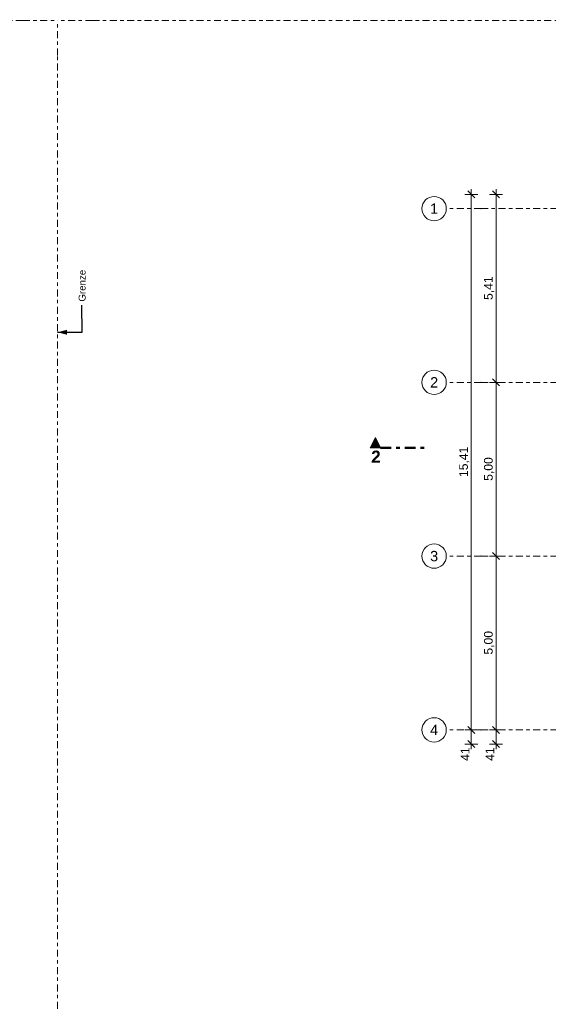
# Model space of a CAD drawing. Header units: metres. Extents: x -167 to 233, y -155 to 122.
# Tile 5 of 96: x 1 to 16, y 21 to 49. Entities that reach past the tile are written whole.
import ezdxf
from ezdxf.enums import TextEntityAlignment as Align

# ---------------------------------------------------------------- set-up
doc = ezdxf.new("R2010")
doc.units = ezdxf.units.M
doc.header["$MEASUREMENT"] = 0
doc.linetypes.add('Raster', pattern=[0.4, 0.2, -0.1, 0, -0.1])
doc.linetypes.add('Schnittlinie', pattern=[0.6, 0.3, -0.15, 0, -0.15])
for name, color, linetype in [('60 Grenzen', 7, 'Continuous'), ('90 Achsraster', 7, 'Continuous'), ('90 Allgemein Beschriftung', 7, 'Continuous'), ('94 Genehmigungsplanung Bemaßung', 7, 'Continuous'), ('98 Schnitt Marker', 7, 'Continuous')]:
    doc.layers.add(name, color=color, linetype=linetype)
doc.styles.add('ERSTELLTER_STIL_1', font='arial.ttf')
doc.styles.add('ERSTELLTER_STIL_2', font='arial.ttf')
doc.styles.add('ERSTELLTER_STIL_3', font='ARIALUNI.ttf')
doc.dimstyles.new('ERSTELLTER_STIL__2', dxfattribs={"dimtxt": 0.25, "dimasz": 0.19, "dimexe": 0.18, "dimexo": 0.1, "dimgap": 0, "dimtad": 1, "dimzin": 0, "dimdsep": 46, "dimtxsty": 'ERSTELLTER_STIL_2', "dimblk": 'ARROWHEAD_6', "dimblk1": 'ARROWHEAD_6', "dimblk2": 'ARROWHEAD_6', "dimcen": 0.09, "dimclrd": 7, "dimclre": 7, "dimclrt": 7, "dimazin": 0, "dimtfac": 1, "dimtdec": 4, "dimtmove": 0, "dimatfit": 3, "dimfxl": 1, "dimtolj": 1, "dimtzin": 0, "dimarcsym": 0})
doc.dimstyles.new('ERSTELLTER_STIL__3', dxfattribs={"dimtxt": 0.18, "dimasz": 0.2736, "dimexe": 0.18, "dimexo": 0.0625, "dimgap": 0, "dimtad": 0, "dimtih": 1, "dimtoh": 1, "dimdec": 4, "dimzin": 0, "dimdsep": 46, "dimcen": 0.09, "dimadec": 0, "dimazin": 0, "dimtfac": 1, "dimtdec": 4, "dimtmove": 0, "dimatfit": 3, "dimldrblk": 'ARROWHEAD_5', "dimfxl": 1, "dimtolj": 1, "dimtzin": 0, "dimarcsym": 0})

# ---------------------------------------------------------------- blocks, each defined once
blk = doc.blocks.new('Standard-Rastermarker_3')
at = {"layer": '60 Grenzen', "color": 7, "linetype": 'Raster', "lineweight": 13}
for p, q in [((1, 0), (34.933, 0)), ((34.933, 0), (35.933, 0))]:
    blk.add_line(p, q, dxfattribs=at)
blk = doc.blocks.new('Standard-Rastermarker_4')
at = {"layer": '60 Grenzen', "color": 8, "linetype": 'Raster', "lineweight": 18}
for p, q in [((1, 0), (0, 0)), ((1, 0), (19.029, 0)), ((19.029, 0), (20.029, 0))]:
    blk.add_line(p, q, dxfattribs=at)
blk = doc.blocks.new('Standard-Rastermarker_139')
at = {"layer": '90 Achsraster', "color": 14, "linetype": 'Raster', "lineweight": 18, "true_color": 0xa80000}
for q in [(0, 0), (45.443, 0)]:
    blk.add_line((1, 0), q, dxfattribs=at)
at = {"layer": '90 Achsraster', "color": 14, "linetype": 'Continuous', "lineweight": 18, "true_color": 0xa80000, "flags": 128}
blk.add_lwpolyline([(0, 0, 1), (-0.7, 0, 1)], format="xyb", close=True, dxfattribs=at)
at = {"layer": '90 Achsraster', "color": 14, "linetype": 'Raster', "lineweight": 18, "true_color": 0xa80000}
blk.add_point((1, 0), dxfattribs=at)
blk.add_point((1, 0), dxfattribs=at)
at = {"layer": '90 Achsraster', "color": 14, "lineweight": 18, "true_color": 0xa80000, "style": 'ERSTELLTER_STIL_1'}
for tag, p in [('AC_MarkerText_1_0', (-0.35, 0.15)), ('AC_MarkerText_1_1', (46.793, 0.15))]:
    blk.add_attdef(tag, text='', height=0.3, dxfattribs=at).set_placement(p, align=Align.TOP_CENTER)
blk = doc.blocks.new('*D194', base_point=(27236.132, 33357.279))
at = {"layer": '94 Genehmigungsplanung Bemaßung', "color": 7, "linetype": 'Continuous', "lineweight": 13}
for p, q in [((14.141, 28.69), (14.341, 28.49)), ((14.429, 28.59), (14.054, 28.59)), ((14.241, 28.18), (14.241, 28.59)), ((14.429, 28.18), (14.054, 28.18)), ((14.141, 28.28), (14.341, 28.08)), ((14.241, 28.03), (14.241, 28.18))]:
    blk.add_line(p, q, dxfattribs=at)
at = {"layer": '94 Genehmigungsplanung Bemaßung', "color": 7, "lineweight": 13, "insert": (14.191, 27.698), "char_height": 0.25, "attachment_point": 7, "rotation": 90, "style": 'ERSTELLTER_STIL_2'}
blk.add_mtext('\\A1;{\\pql;\\fArial|b0|i0|c0|p0;\\W1.000000;41}', dxfattribs=at)
blk = doc.blocks.new('ARROWHEAD_6')
at = {"color": 0, "linetype": 'Continuous', "lineweight": 0}
for p, q in [((0, 0), (-1, 0)), ((-0.5, -0.5), (0.5, 0.5))]:
    blk.add_line(p, q, dxfattribs=at)
blk = doc.blocks.new('*D195', base_point=(27236.132, 33357.279))
at = {"layer": '94 Genehmigungsplanung Bemaßung', "color": 7, "linetype": 'Continuous', "lineweight": 13}
for p, q in [((14.429, 44), (14.054, 44)), ((14.341, 43.9), (14.141, 44.1)), ((14.241, 44), (14.241, 44.15)), ((14.241, 28.59), (14.241, 44)), ((14.141, 28.69), (14.341, 28.49)), ((14.429, 28.59), (14.054, 28.59))]:
    blk.add_line(p, q, dxfattribs=at)
at = {"layer": '94 Genehmigungsplanung Bemaßung', "color": 7, "lineweight": 13, "insert": (14.191, 35.866), "char_height": 0.25, "attachment_point": 7, "rotation": 90, "style": 'ERSTELLTER_STIL_2'}
blk.add_mtext('\\A1;{\\pql;\\fArial|b0|i0|c0|p0;\\W1.000000;15,41}', dxfattribs=at)
blk = doc.blocks.new('*D196', base_point=(27236.132, 33357.279))
at = {"layer": '94 Genehmigungsplanung Bemaßung', "color": 7, "linetype": 'Continuous', "lineweight": 13}
for p, q in [((14.855, 28.69), (15.055, 28.49)), ((15.142, 28.59), (14.767, 28.59)), ((14.955, 28.18), (14.955, 28.59)), ((15.142, 28.18), (14.767, 28.18)), ((14.855, 28.28), (15.055, 28.08)), ((14.955, 28.03), (14.955, 28.18))]:
    blk.add_line(p, q, dxfattribs=at)
at = {"layer": '94 Genehmigungsplanung Bemaßung', "color": 7, "lineweight": 13, "insert": (14.905, 27.698), "char_height": 0.25, "attachment_point": 7, "rotation": 90, "style": 'ERSTELLTER_STIL_2'}
blk.add_mtext('\\A1;{\\pql;\\fArial|b0|i0|c0|p0;\\W1.000000;41}', dxfattribs=at)
blk = doc.blocks.new('*D197', base_point=(27236.132, 33357.279))
at = {"layer": '94 Genehmigungsplanung Bemaßung', "color": 7, "linetype": 'Continuous', "lineweight": 13}
for p, q in [((15.142, 33.59), (14.767, 33.59)), ((14.855, 33.69), (15.055, 33.49)), ((14.955, 28.59), (14.955, 33.59)), ((14.855, 28.69), (15.055, 28.49)), ((15.142, 28.59), (14.767, 28.59))]:
    blk.add_line(p, q, dxfattribs=at)
at = {"layer": '94 Genehmigungsplanung Bemaßung', "color": 7, "lineweight": 13, "insert": (14.905, 30.756), "char_height": 0.25, "attachment_point": 7, "rotation": 90, "style": 'ERSTELLTER_STIL_2'}
blk.add_mtext('\\A1;{\\pql;\\fArial|b0|i0|c0|p0;\\W1.000000;5,00}', dxfattribs=at)
blk = doc.blocks.new('*D198', base_point=(27236.132, 33357.279))
at = {"layer": '94 Genehmigungsplanung Bemaßung', "color": 7, "linetype": 'Continuous', "lineweight": 13}
for p, q in [((15.142, 38.59), (14.767, 38.59)), ((14.855, 38.69), (15.055, 38.49)), ((14.955, 33.59), (14.955, 38.59)), ((15.142, 33.59), (14.767, 33.59)), ((14.855, 33.69), (15.055, 33.49))]:
    blk.add_line(p, q, dxfattribs=at)
at = {"layer": '94 Genehmigungsplanung Bemaßung', "color": 7, "lineweight": 13, "insert": (14.905, 35.756), "char_height": 0.25, "attachment_point": 7, "rotation": 90, "style": 'ERSTELLTER_STIL_2'}
blk.add_mtext('\\A1;{\\pql;\\fArial|b0|i0|c0|p0;\\W1.000000;5,00}', dxfattribs=at)
blk = doc.blocks.new('*D199', base_point=(27236.132, 33357.279))
at = {"layer": '94 Genehmigungsplanung Bemaßung', "color": 7, "linetype": 'Continuous', "lineweight": 13}
for p, q in [((15.142, 44), (14.767, 44)), ((15.055, 43.9), (14.855, 44.1)), ((14.955, 44), (14.955, 44.15)), ((14.955, 38.59), (14.955, 44)), ((15.142, 38.59), (14.767, 38.59)), ((14.855, 38.69), (15.055, 38.49))]:
    blk.add_line(p, q, dxfattribs=at)
at = {"layer": '94 Genehmigungsplanung Bemaßung', "color": 7, "lineweight": 13, "insert": (14.905, 40.961), "char_height": 0.25, "attachment_point": 7, "rotation": 90, "style": 'ERSTELLTER_STIL_2'}
blk.add_mtext('\\A1;{\\pql;\\fArial|b0|i0|c0|p0;\\W1.000000;5,41}', dxfattribs=at)
blk = doc.blocks.new('ARROWHEAD_5')
at = {"linetype": 'Continuous', "lineweight": 0}
blk.add_hatch(color=0, dxfattribs=at).paths.add_polyline_path([(-1, 0.2679), (0, 0), (-1, -0.2679)])
at = {"color": 0, "linetype": 'Continuous', "lineweight": 0}
blk.add_line((0, 0), (-1, 0), dxfattribs=at)
blk = doc.blocks.new('Standard-Rastermarker_151')
at = {"layer": '60 Grenzen', "color": 7, "linetype": 'Raster', "lineweight": 13}
for q in [(0, 0), (204.904, 0)]:
    blk.add_line((1, 0), q, dxfattribs=at)

msp = doc.modelspace()

# ---------------------------------------------------------------- hatches: boundary and pattern name
at = {"layer": '98 Schnitt Marker', "linetype": 'Continuous', "lineweight": 0, "true_color": 0x000000}
msp.add_hatch(color=18, dxfattribs=at).paths.add_polyline_path([(11.335, 36.705), (11.635, 36.705), (11.485, 37.005)])

# ---------------------------------------------------------------- linework, layer by layer
at = {"layer": '98 Schnitt Marker', "color": 7, "linetype": 'Schnittlinie', "lineweight": 50}
msp.add_line((11.635, 36.705), (12.985, 36.705), dxfattribs=at)
at = {"layer": '98 Schnitt Marker', "color": 7, "linetype": 'Continuous', "lineweight": 13, "flags": 128}
msp.add_lwpolyline([(11.335, 36.705), (11.635, 36.705), (11.485, 37.005)], close=True, dxfattribs=at)

# ---------------------------------------------------------------- block references
at = {"layer": '60 Grenzen', "color": 7, "linetype": 'Continuous', "lineweight": 18}
for name, p, rotation in [('Standard-Rastermarker_4', (2.342, 48.998), 179.9215566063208), ('Standard-Rastermarker_3', (2.342, 13.065), 90.00000000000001)]:
    msp.add_blockref(name, p, dxfattribs=dict(at, rotation=rotation))
msp.add_blockref('Standard-Rastermarker_151', (2.342, 48.999), dxfattribs=at)
at = {"layer": '90 Achsraster', "color": 7, "linetype": 'Continuous', "lineweight": 18}
ref = msp.add_blockref('Standard-Rastermarker_139', (13.524, 43.59), dxfattribs=at)
ref.add_attrib('AC_MarkerText_1', '1', dxfattribs={"color": 14, "lineweight": 18, "true_color": 0xa80000, "height": 0.3, "style": 'ERSTELLTER_STIL_1'}).set_placement((13.174, 43.74), align=Align.TOP_CENTER)
ref = msp.add_blockref('Standard-Rastermarker_139', (13.524, 38.59), dxfattribs=at)
ref.add_attrib('AC_MarkerText_1', '2', dxfattribs={"color": 14, "lineweight": 18, "true_color": 0xa80000, "height": 0.3, "style": 'ERSTELLTER_STIL_1'}).set_placement((13.174, 38.74), align=Align.TOP_CENTER)
ref = msp.add_blockref('Standard-Rastermarker_139', (13.524, 33.59), dxfattribs=at)
ref.add_attrib('AC_MarkerText_1', '3', dxfattribs={"color": 14, "lineweight": 18, "true_color": 0xa80000, "height": 0.3, "style": 'ERSTELLTER_STIL_1'}).set_placement((13.174, 33.74), align=Align.TOP_CENTER)
ref = msp.add_blockref('Standard-Rastermarker_139', (13.524, 28.59), dxfattribs=at)
ref.add_attrib('AC_MarkerText_1', '4', dxfattribs={"color": 14, "lineweight": 18, "true_color": 0xa80000, "height": 0.3, "style": 'ERSTELLTER_STIL_1'}).set_placement((13.174, 28.74), align=Align.TOP_CENTER)

# ---------------------------------------------------------------- texts
at = {"layer": '90 Allgemein Beschriftung', "color": 7, "linetype": 'Continuous', "lineweight": 13, "insert": (3.048, 40.913), "char_height": 0.2, "attachment_point": 4, "rotation": 90, "style": 'ERSTELLTER_STIL_3'}
msp.add_mtext('\\A1;{\\pql;\\fArial Unicode MS|b0|i0|c0|p0;\\W1.000000;Grenze\\fArial Unicode MS|b0|i0|c0|p0;\\W1.000000; }', dxfattribs=at)
at = {"layer": '98 Schnitt Marker', "color": 7, "lineweight": 13, "insert": (11.364, 36.275), "char_height": 0.35, "attachment_point": 7, "style": 'ERSTELLTER_STIL_1'}
msp.add_mtext('\\A1;{\\pql;\\pt0;\\fArial|b1|i0|c0|p0;\\W1.000000;2}', dxfattribs=at)

# ---------------------------------------------------------------- dimensions: what is measured, and where the dimension line sits
at = {"layer": '94 Genehmigungsplanung Bemaßung', "color": 7, "linetype": 'Continuous', "lineweight": 13}
for base, p1, p2, picture, middle in [((14.241, 44), (13.174, 28.59), (14.241, 44), '*D195', (14.066, 36.284)), ((14.955, 44), (13.174, 38.59), (14.955, 44), '*D199', (14.78, 41.285)), ((14.955, 38.59), (13.174, 33.59), (13.174, 38.59), '*D198', (14.78, 36.08)), ((14.955, 33.59), (13.174, 28.59), (13.174, 33.59), '*D197', (14.78, 31.08)), ((14.241, 28.59), (14.241, 28.18), (13.174, 28.59), '*D194', (14.066, 27.889)), ((14.955, 28.59), (14.955, 28.18), (13.174, 28.59), '*D196', (14.78, 27.889))]:
    dim = msp.add_linear_dim(base=base, p1=p1, p2=p2, angle=90, dimstyle='ERSTELLTER_STIL__2', dxfattribs=at)
    dim.commit()
    dim.dimension.update_dxf_attribs({"geometry": picture, "text_midpoint": middle, "dimtype": 160, "text_rotation": 90})

# ---------------------------------------------------------------- leaders
at = {"layer": '90 Allgemein Beschriftung', "color": 7, "linetype": 'Continuous', "lineweight": 13, "annotation_type": 0, "has_hookline": 1, "hookline_direction": 0, "text_width": 0.891, "horizontal_direction": (0, 1, 0)}
msp.add_leader([(2.342, 40.031), (3.048, 40.031), (3.038, 40.813)], dimstyle='ERSTELLTER_STIL__3', dxfattribs=at)

doc.saveas('drawing.dxf')
